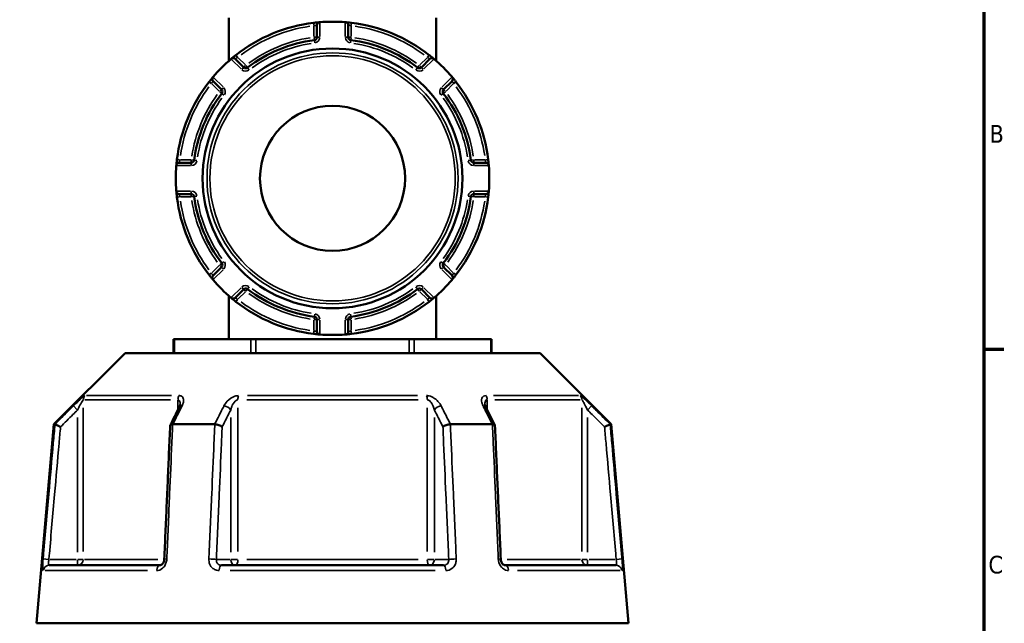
# Model space of a CAD drawing. Header units: millimetres. Extents: x 0 to 926, y 0 to 969.
# Tile 10 of 17: x 655 to 825, y 398 to 502. Entities that reach past the tile are written whole.
import ezdxf

# ---------------------------------------------------------------- set-up
doc = ezdxf.new("R2010")
doc.units = ezdxf.units.MM
for name, color, linetype, lineweight in [('Border (ANSI)', 7, 'Continuous', 70), ('Visible (ANSI)', 7, 'Continuous', 50), ('Visible Narrow (ANSI)', 7, 'Continuous', 35)]:
    doc.layers.add(name, color=color, linetype=linetype, lineweight=lineweight)
doc.styles.add('Note Text (ANSI)', font='tahoma.ttf')

# ---------------------------------------------------------------- blocks, each defined once
blk = doc.blocks.new('Borders Default Border')
at = {"layer": 'Border (ANSI)'}
blk.add_line((821, 445.5), (824.45, 445.5), dxfattribs=at)
at = {"layer": 'Border (ANSI)', "flags": 128}
blk.add_lwpolyline([(20, 20), (20, 574), (821, 574), (821, 20), (20, 20)], dxfattribs=at)
at = {"layer": 'Border (ANSI)', "char_height": 3.05, "attachment_point": 7, "style": 'Note Text (ANSI)'}
for s, insert in [('B', (821.99, 481.1)), ('C', (821.8, 406.8))]:
    blk.add_mtext(s, dxfattribs=dict(at, insert=insert))

msp = doc.modelspace()

# ---------------------------------------------------------------- linework, layer by layer
at = {"layer": 'Visible (ANSI)'}
for p, q in [((690.982, 502.655), (690.982, 495.22)), ((726.682, 502.655), (726.682, 495.22)), ((706.132, 501.371), (706.132, 499.3)), ((711.532, 499.3), (711.532, 501.371)), ((693.532, 494.081), (692.068, 495.545)), ((725.597, 495.545), (724.132, 494.081)), ((688.249, 491.727), (689.714, 490.262)), ((727.95, 490.262), (729.415, 491.727)), ((684.495, 477.663), (682.424, 477.663)), ((735.241, 477.663), (733.169, 477.663)), ((682.424, 472.263), (684.495, 472.263)), ((733.169, 472.263), (735.241, 472.263)), ((689.714, 459.663), (688.249, 458.198)), ((729.415, 458.198), (727.95, 459.663)), ((690.982, 454.705), (690.982, 447.27)), ((692.068, 454.38), (693.532, 455.844)), ((724.132, 455.844), (725.597, 454.38)), ((726.682, 454.705), (726.682, 447.27)), ((706.132, 450.625), (706.132, 448.554)), ((711.532, 448.554), (711.532, 450.625)), ((681.447, 447.27), (681.581, 447.27)), ((681.447, 447.27), (681.447, 444.82)), ((681.581, 447.27), (694.774, 447.27)), ((694.774, 447.27), (695.64, 447.27)), ((695.64, 447.27), (722.025, 447.27)), ((722.025, 447.27), (722.891, 447.27)), ((722.891, 447.27), (736.084, 447.27)), ((736.084, 447.27), (736.218, 447.27)), ((736.218, 444.82), (736.218, 447.27)), ((673.083, 444.82), (660.833, 432.57)), ((673.083, 444.82), (744.581, 444.82)), ((744.581, 444.82), (756.831, 432.57)), ((660.833, 432.57), (657.832, 398.27)), ((660.833, 432.57), (661.014, 432.57)), ((681.319, 432.57), (688.527, 432.57)), ((729.138, 432.57), (736.345, 432.57)), ((756.651, 432.57), (756.831, 432.57)), ((756.831, 432.57), (759.832, 398.27)), ((660.003, 408.27), (679.135, 408.27)), ((689.7, 408.27), (727.964, 408.27)), ((738.53, 408.27), (757.662, 408.27)), ((657.832, 398.27), (759.832, 398.27))]:
    msp.add_line(p, q, dxfattribs=at)
for radius in [22.378, 12.5]:
    msp.add_circle((708.832, 474.963), radius, dxfattribs=at)
for centre, radius, start, end in [((708.832, 474.963), 27, 96.93566, 128.06434), ((706.632, 501.371), 0.5, 94.76211, 180), ((708.832, 474.963), 27, 85.32627, 94.67373), ((711.032, 501.371), 0.5, 0, 85.23789), ((708.832, 474.963), 27, 51.93566, 83.06434), ((708.832, 474.963), 24.047, 97.49062, 127.50938), ((705.632, 499.3), 0.5, 277.49062, 0), ((712.032, 499.3), 0.5, 180, 262.50938), ((708.832, 474.963), 24.047, 52.49062, 82.50938), ((708.832, 474.963), 27, 130.32627, 139.67373), ((691.714, 495.192), 0.5, 45, 130.23789), ((725.95, 495.192), 0.5, 49.76211, 135), ((708.832, 474.963), 27, 40.32627, 49.67373), ((693.886, 494.434), 0.5, 225, 307.50938), ((723.779, 494.434), 0.5, 232.49062, 315), ((688.603, 492.081), 0.5, 139.76211, 225), ((729.062, 492.081), 0.5, 315, 40.23789), ((708.832, 474.963), 27, 141.93566, 173.06434), ((689.361, 489.909), 0.5, 322.49062, 45), ((728.304, 489.909), 0.5, 135, 217.50938), ((708.832, 474.963), 27, 6.93566, 38.06434), ((708.832, 474.963), 24.047, 142.49062, 172.50938), ((708.832, 474.963), 24.047, 7.49062, 37.50938), ((708.832, 474.963), 27, 175.32627, 184.67373), ((682.424, 477.163), 0.5, 90, 175.23789), ((684.495, 478.163), 0.5, 270, 352.50938), ((733.169, 478.163), 0.5, 187.49062, 270), ((735.241, 477.163), 0.5, 4.76211, 90), ((708.832, 474.963), 27, 355.32627, 4.67373), ((682.424, 472.763), 0.5, 184.76211, 270), ((708.832, 474.963), 27, 186.93566, 218.06434), ((684.495, 471.763), 0.5, 7.49062, 90), ((708.832, 474.963), 24.047, 187.49062, 217.50938), ((708.832, 474.963), 24.047, 322.49062, 352.50938), ((708.832, 474.963), 27, 321.93566, 353.06434), ((733.169, 471.763), 0.5, 90, 172.50938), ((735.241, 472.763), 0.5, 270, 355.23789), ((689.361, 460.016), 0.5, 315, 37.50938), ((728.304, 460.016), 0.5, 142.49062, 225), ((688.603, 457.845), 0.5, 135, 220.23789), ((729.062, 457.845), 0.5, 319.76211, 45), ((708.832, 474.963), 27, 220.32627, 229.67373), ((708.832, 474.963), 27, 310.32627, 319.67373), ((693.886, 455.491), 0.5, 52.49062, 135), ((708.832, 474.963), 24.047, 232.49062, 262.50938), ((708.832, 474.963), 24.047, 277.49062, 307.50938), ((723.779, 455.491), 0.5, 45, 127.50938), ((691.714, 454.733), 0.5, 229.76211, 315), ((708.832, 474.963), 27, 231.93566, 263.06434), ((708.832, 474.963), 27, 276.93566, 308.06434), ((725.95, 454.733), 0.5, 225, 310.23789), ((705.632, 450.625), 0.5, 0, 82.50938), ((712.032, 450.625), 0.5, 97.49062, 180), ((706.632, 448.554), 0.5, 180, 265.23789), ((708.832, 474.963), 27, 265.32627, 274.67373), ((711.032, 448.554), 0.5, 274.76211, 0)]:
    msp.add_arc(centre, radius, start, end, dxfattribs=at)
for centre, major_axis, ratio, start_param, end_param in [((6639.914, -11111.012), (198.252, -16295.014), 0.5090017, 3.9187165, 3.9189842), ((-5143.568, -10956.684), (196.526, 16077.194), 0.5090436, 5.5058211, 5.5060925)]:
    msp.add_ellipse(centre, major_axis=major_axis, ratio=ratio, start_param=start_param, end_param=end_param, dxfattribs=at)
for points, knots in [([(706.591, 501.869), (706.591, 501.869), (706.509, 501.863), (706.246, 501.839), (706.088, 501.823), (705.804, 501.792), (705.688, 501.779), (705.572, 501.765)], [-0.15751354, -0.15751354, -0.15751354, -0.15751354, -0.08933205, -0.08933205, -0.03435848, -0.03435848, 0, 0, 0, 0]), ([(712.093, 501.765), (712.05, 501.77), (712.008, 501.775), (711.788, 501.801), (711.617, 501.819), (711.364, 501.844), (711.271, 501.852), (711.152, 501.863), (711.114, 501.866), (711.08, 501.869), (711.074, 501.869), (711.074, 501.869)], [-0.15751281, -0.15751281, -0.15751281, -0.15751281, -0.14497947, -0.14497947, -0.0918884, -0.0918884, -0.05104911, -0.05104911, -0.01963427, -0.01963427, 0, 0, 0, 0]), ([(692.186, 496.22), (692.155, 496.196), (692.125, 496.173), (691.953, 496.037), (691.817, 495.927), (691.618, 495.764), (691.545, 495.703), (691.452, 495.625), (691.423, 495.6), (691.396, 495.578), (691.391, 495.574), (691.391, 495.574)], [-0.15751275, -0.15751275, -0.15751275, -0.15751275, -0.14614787, -0.14614787, -0.09262893, -0.09262893, -0.05146052, -0.05146052, -0.01979251, -0.01979251, 0, 0, 0, 0]), ([(726.273, 495.574), (726.273, 495.574), (726.27, 495.576), (726.24, 495.602), (726.162, 495.668), (725.954, 495.84), (725.842, 495.932), (725.641, 496.092), (725.56, 496.156), (725.479, 496.22)], [-0.15751415, -0.15751415, -0.15751415, -0.15751415, -0.14237321, -0.14237321, -0.07909623, -0.07909623, -0.03042163, -0.03042163, 0, 0, 0, 0]), ([(688.221, 492.404), (688.221, 492.404), (688.219, 492.401), (688.193, 492.37), (688.127, 492.292), (687.955, 492.085), (687.863, 491.972), (687.703, 491.772), (687.638, 491.691), (687.575, 491.609)], [-0.15751415, -0.15751415, -0.15751415, -0.15751415, -0.14237321, -0.14237321, -0.07909623, -0.07909623, -0.03042163, -0.03042163, 0, 0, 0, 0]), ([(730.09, 491.609), (730.066, 491.64), (730.042, 491.67), (729.906, 491.842), (729.797, 491.978), (729.633, 492.177), (729.573, 492.249), (729.494, 492.343), (729.47, 492.372), (729.448, 492.398), (729.443, 492.404), (729.443, 492.404)], [-0.15751275, -0.15751275, -0.15751275, -0.15751275, -0.14614787, -0.14614787, -0.09262893, -0.09262893, -0.05146052, -0.05146052, -0.01979251, -0.01979251, 0, 0, 0, 0]), ([(682.03, 478.223), (682.025, 478.181), (682.02, 478.138), (681.994, 477.919), (681.976, 477.747), (681.951, 477.494), (681.943, 477.402), (681.932, 477.282), (681.929, 477.244), (681.926, 477.211), (681.925, 477.204), (681.925, 477.204)], [-0.15751281, -0.15751281, -0.15751281, -0.15751281, -0.14497947, -0.14497947, -0.0918884, -0.0918884, -0.05104911, -0.05104911, -0.01963427, -0.01963427, 0, 0, 0, 0]), ([(735.739, 477.204), (735.739, 477.204), (735.733, 477.286), (735.708, 477.549), (735.693, 477.707), (735.662, 477.991), (735.649, 478.107), (735.635, 478.223)], [-0.15751354, -0.15751354, -0.15751354, -0.15751354, -0.08933205, -0.08933205, -0.03435848, -0.03435848, 0, 0, 0, 0]), ([(681.925, 472.721), (681.925, 472.721), (681.932, 472.639), (681.956, 472.376), (681.972, 472.218), (682.002, 471.934), (682.016, 471.818), (682.03, 471.702)], [-0.15751354, -0.15751354, -0.15751354, -0.15751354, -0.08933205, -0.08933205, -0.03435848, -0.03435848, 0, 0, 0, 0]), ([(735.635, 471.702), (735.64, 471.744), (735.645, 471.787), (735.671, 472.006), (735.689, 472.178), (735.714, 472.431), (735.722, 472.524), (735.733, 472.643), (735.736, 472.681), (735.739, 472.714), (735.739, 472.721), (735.739, 472.721)], [-0.15751281, -0.15751281, -0.15751281, -0.15751281, -0.14497947, -0.14497947, -0.0918884, -0.0918884, -0.05104911, -0.05104911, -0.01963427, -0.01963427, 0, 0, 0, 0]), ([(687.575, 458.316), (687.598, 458.285), (687.622, 458.255), (687.758, 458.083), (687.868, 457.947), (688.031, 457.748), (688.092, 457.676), (688.17, 457.582), (688.195, 457.553), (688.217, 457.527), (688.221, 457.522), (688.221, 457.522)], [-0.15751275, -0.15751275, -0.15751275, -0.15751275, -0.14614787, -0.14614787, -0.09262893, -0.09262893, -0.05146052, -0.05146052, -0.01979251, -0.01979251, 0, 0, 0, 0]), ([(729.443, 457.522), (729.443, 457.522), (729.446, 457.525), (729.472, 457.555), (729.538, 457.633), (729.709, 457.84), (729.802, 457.953), (729.962, 458.154), (730.026, 458.234), (730.09, 458.316)], [-0.15751415, -0.15751415, -0.15751415, -0.15751415, -0.14237321, -0.14237321, -0.07909623, -0.07909623, -0.03042163, -0.03042163, 0, 0, 0, 0]), ([(691.391, 454.352), (691.391, 454.352), (691.394, 454.349), (691.425, 454.323), (691.503, 454.257), (691.71, 454.086), (691.823, 453.993), (692.023, 453.833), (692.104, 453.769), (692.186, 453.705)], [-0.15751415, -0.15751415, -0.15751415, -0.15751415, -0.14237321, -0.14237321, -0.07909623, -0.07909623, -0.03042163, -0.03042163, 0, 0, 0, 0]), ([(725.479, 453.705), (725.509, 453.729), (725.54, 453.753), (725.712, 453.888), (725.848, 453.998), (726.047, 454.162), (726.119, 454.222), (726.213, 454.3), (726.242, 454.325), (726.268, 454.347), (726.273, 454.352), (726.273, 454.352)], [-0.15751275, -0.15751275, -0.15751275, -0.15751275, -0.14614787, -0.14614787, -0.09262893, -0.09262893, -0.05146052, -0.05146052, -0.01979251, -0.01979251, 0, 0, 0, 0]), ([(705.572, 448.16), (705.614, 448.155), (705.656, 448.15), (705.876, 448.124), (706.048, 448.106), (706.301, 448.081), (706.393, 448.073), (706.513, 448.062), (706.55, 448.059), (706.584, 448.056), (706.591, 448.056), (706.591, 448.056)], [-0.15751281, -0.15751281, -0.15751281, -0.15751281, -0.14497947, -0.14497947, -0.0918884, -0.0918884, -0.05104911, -0.05104911, -0.01963427, -0.01963427, 0, 0, 0, 0]), ([(711.074, 448.056), (711.074, 448.056), (711.156, 448.062), (711.419, 448.086), (711.577, 448.102), (711.861, 448.133), (711.977, 448.146), (712.093, 448.16)], [-0.15751354, -0.15751354, -0.15751354, -0.15751354, -0.08933205, -0.08933205, -0.03435848, -0.03435848, 0, 0, 0, 0]), ([(682.585, 436.005), (682.585, 435.99), (682.584, 435.97), (682.578, 435.92), (682.573, 435.89), (682.557, 435.824), (682.547, 435.787), (682.521, 435.708), (682.505, 435.666), (682.469, 435.578), (682.447, 435.532), (682.424, 435.484)], [0.20265986, 0.20265986, 0.20265986, 0.20265986, 0.23121109, 0.23121109, 0.25976233, 0.25976233, 0.28831356, 0.28831356, 0.3168648, 0.3168648, 0.34541603, 0.34541603, 0.34541603, 0.34541603]), ([(735.241, 435.484), (735.217, 435.532), (735.196, 435.578), (735.159, 435.666), (735.144, 435.708), (735.118, 435.787), (735.107, 435.824), (735.092, 435.89), (735.087, 435.92), (735.08, 435.97), (735.079, 435.99), (735.079, 436.005)], [0, 0, 0, 0, 0.02855139, 0.02855139, 0.05710278, 0.05710278, 0.08565416, 0.08565416, 0.11420555, 0.11420555, 0.14275694, 0.14275694, 0.14275694, 0.14275694]), ([(661.977, 432.12), (661.975, 432.121), (661.974, 432.122), (661.854, 432.178), (661.736, 432.233), (661.515, 432.336), (661.413, 432.384), (661.237, 432.466), (661.163, 432.501), (661.058, 432.55), (661.026, 432.565), (661.016, 432.57)], [-0.15371258, -0.15371258, -0.15371258, -0.15371258, -0.15323729, -0.15323729, -0.11409168, -0.11409168, -0.07545593, -0.07545593, -0.03695789, -0.03695789, 0, 0, 0, 0]), ([(681.298, 432.57), (681.197, 432.565), (681.11, 432.55), (680.969, 432.501), (680.918, 432.466), (680.873, 432.401), (680.864, 432.375), (680.863, 432.346)], [-0.153595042, -0.153595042, -0.153595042, -0.153595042, -0.116550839, -0.116550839, -0.077962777, -0.077962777, -0.055255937, -0.055255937, -0.055255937, -0.055255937]), ([(689.821, 432.12), (689.82, 432.121), (689.82, 432.122), (689.759, 432.178), (689.68, 432.233), (689.492, 432.336), (689.384, 432.384), (689.151, 432.466), (689.026, 432.501), (688.78, 432.55), (688.662, 432.565), (688.55, 432.57)], [-0.15371258, -0.15371258, -0.15371258, -0.15371258, -0.15323743, -0.15323743, -0.11409174, -0.11409174, -0.0754562, -0.0754562, -0.03695796, -0.03695796, 0, 0, 0, 0]), ([(729.114, 432.57), (729.003, 432.565), (728.884, 432.55), (728.638, 432.501), (728.514, 432.466), (728.28, 432.384), (728.172, 432.336), (727.984, 432.233), (727.905, 432.178), (727.845, 432.122), (727.844, 432.121), (727.843, 432.12)], [-0.15359506, -0.15359506, -0.15359506, -0.15359506, -0.11655085, -0.11655085, -0.07796276, -0.07796276, -0.03923705, -0.03923705, 0, 0, 0.00047625, 0.00047625, 0.00047625, 0.00047625]), ([(736.802, 432.346), (736.801, 432.375), (736.792, 432.401), (736.746, 432.466), (736.695, 432.501), (736.554, 432.55), (736.467, 432.565), (736.366, 432.57)], [-0.098110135, -0.098110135, -0.098110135, -0.098110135, -0.075456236, -0.075456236, -0.036957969, -0.036957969, 0, 0, 0, 0]), ([(755.688, 432.12), (755.689, 432.121), (755.691, 432.122), (755.811, 432.178), (755.929, 432.233), (756.149, 432.336), (756.251, 432.384), (756.428, 432.466), (756.501, 432.501), (756.606, 432.55), (756.638, 432.565), (756.649, 432.57)], [-0.0004764, -0.0004764, -0.0004764, -0.0004764, 0, 0, 0.03923697, 0.03923697, 0.07796289, 0.07796289, 0.11655078, 0.11655078, 0.15359492, 0.15359492, 0.15359492, 0.15359492]), ([(680.863, 432.346), (680.795, 430.811), (680.728, 429.275), (680.593, 426.204), (680.526, 424.669), (680.391, 421.598), (680.323, 420.062), (680.189, 416.991), (680.121, 415.456), (679.986, 412.385), (679.919, 410.849), (679.852, 409.314)], [0.585191, 0.585191, 0.585191, 0.585191, 1.0476138, 1.0476138, 1.5100365, 1.5100365, 1.9724593, 1.9724593, 2.4348821, 2.4348821, 2.8973048, 2.8973048, 2.8973048, 2.8973048]), ([(737.813, 409.314), (737.746, 410.849), (737.678, 412.385), (737.543, 415.456), (737.476, 416.991), (737.341, 420.062), (737.274, 421.598), (737.139, 424.669), (737.072, 426.204), (736.937, 429.275), (736.869, 430.811), (736.802, 432.346)], [1.2046153, 1.2046153, 1.2046153, 1.2046153, 1.6670381, 1.6670381, 2.1294609, 2.1294609, 2.5918836, 2.5918836, 3.0543064, 3.0543064, 3.5167292, 3.5167292, 3.5167292, 3.5167292]), ([(679.852, 409.314), (679.847, 409.215), (679.832, 409.115), (679.783, 408.924), (679.749, 408.833), (679.668, 408.668), (679.62, 408.595), (679.519, 408.47), (679.465, 408.419), (679.358, 408.338), (679.306, 408.311), (679.211, 408.276), (679.17, 408.27), (679.135, 408.27)], [0, 0, 0, 0, 0.05067005, 0.05067005, 0.10084685, 0.10084685, 0.1507669, 0.1507669, 0.20138762, 0.20138762, 0.25586434, 0.25586434, 0.31481094, 0.31481094, 0.31481094, 0.31481094]), ([(738.53, 408.27), (738.492, 408.27), (738.448, 408.277), (738.34, 408.319), (738.277, 408.355), (738.158, 408.458), (738.102, 408.518), (738.002, 408.66), (737.957, 408.74), (737.885, 408.914), (737.856, 409.008), (737.824, 409.174), (737.816, 409.244), (737.813, 409.314)], [0, 0, 0, 0, 0.06296271, 0.06296271, 0.12592542, 0.12592542, 0.17893056, 0.17893056, 0.22915943, 0.22915943, 0.27910739, 0.27910739, 0.31481354, 0.31481354, 0.31481354, 0.31481354])]:
    msp.add_open_spline(points, degree=3, knots=knots, dxfattribs=at)
for points in [[(706.632, 501.873), (706.619, 501.872), (706.605, 501.871), (706.591, 501.869)], [(711.074, 501.869), (711.06, 501.871), (711.046, 501.872), (711.032, 501.873)], [(691.391, 495.574), (691.381, 495.564), (691.37, 495.555), (691.36, 495.547)], [(726.305, 495.547), (726.295, 495.555), (726.284, 495.564), (726.273, 495.574)], [(688.248, 492.435), (688.239, 492.425), (688.23, 492.414), (688.221, 492.404)], [(729.443, 492.404), (729.434, 492.414), (729.425, 492.425), (729.416, 492.435)], [(681.925, 477.204), (681.924, 477.19), (681.923, 477.176), (681.922, 477.163)], [(735.743, 477.163), (735.741, 477.176), (735.74, 477.19), (735.739, 477.204)], [(681.922, 472.763), (681.923, 472.749), (681.924, 472.735), (681.925, 472.721)], [(735.739, 472.721), (735.74, 472.735), (735.741, 472.749), (735.743, 472.763)], [(688.221, 457.522), (688.23, 457.511), (688.239, 457.5), (688.248, 457.49)], [(729.416, 457.49), (729.425, 457.5), (729.434, 457.511), (729.443, 457.522)], [(691.36, 454.379), (691.37, 454.37), (691.381, 454.361), (691.391, 454.352)], [(726.273, 454.352), (726.284, 454.361), (726.295, 454.37), (726.305, 454.379)], [(706.591, 448.056), (706.605, 448.055), (706.619, 448.053), (706.632, 448.052)], [(711.032, 448.052), (711.046, 448.053), (711.06, 448.055), (711.074, 448.056)], [(661.014, 432.57), (661.015, 432.57), (661.015, 432.57), (661.016, 432.57)], [(681.298, 432.57), (681.305, 432.57), (681.312, 432.57), (681.319, 432.57)], [(688.527, 432.57), (688.535, 432.57), (688.542, 432.57), (688.55, 432.57)], [(729.114, 432.57), (729.122, 432.57), (729.13, 432.57), (729.138, 432.57)], [(736.345, 432.57), (736.352, 432.57), (736.359, 432.57), (736.366, 432.57)], [(756.649, 432.57), (756.649, 432.57), (756.65, 432.57), (756.651, 432.57)]]:
    msp.add_open_spline(points, degree=3, dxfattribs=at)
at = {"layer": 'Visible Narrow (ANSI)'}
for p, q in [((705.572, 501.763), (705.628, 501.308)), ((705.632, 501.17), (705.632, 499.398)), ((706.632, 499.428), (706.632, 501.744)), ((711.032, 501.744), (711.032, 499.428)), ((712.032, 499.398), (712.032, 501.17)), ((712.037, 501.308), (712.092, 501.763)), ((705.637, 499.261), (705.697, 498.806)), ((706.131, 499.3), (705.672, 499.3)), ((705.698, 498.803), (705.758, 498.347)), ((706.593, 499.3), (706.134, 499.3)), ((711.531, 499.3), (711.072, 499.3)), ((711.993, 499.3), (711.534, 499.3)), ((711.907, 498.347), (711.967, 498.803)), ((711.967, 498.806), (712.027, 499.261)), ((691.45, 495.456), (693.088, 493.818)), ((692.47, 495.857), (692.186, 496.219)), ((693.816, 494.504), (692.563, 495.757)), ((725.101, 495.757), (723.848, 494.504)), ((724.577, 493.818), (726.214, 495.456)), ((725.478, 496.219), (725.195, 495.857)), ((693.531, 494.08), (693.207, 493.755)), ((693.858, 494.407), (693.534, 494.082)), ((694.19, 494.039), (693.91, 494.403)), ((694.471, 493.672), (694.191, 494.036)), ((723.473, 494.036), (723.194, 493.672)), ((723.755, 494.403), (723.475, 494.039)), ((724.131, 494.082), (723.806, 494.407)), ((724.458, 493.755), (724.133, 494.08)), ((689.977, 490.707), (688.339, 492.344)), ((729.325, 492.344), (727.688, 490.707)), ((687.576, 491.608), (687.937, 491.325)), ((688.038, 491.231), (689.291, 489.978)), ((689.713, 490.261), (689.388, 489.937)), ((690.04, 490.588), (689.715, 490.263)), ((727.949, 490.263), (727.625, 490.588)), ((728.276, 489.937), (727.952, 490.261)), ((728.374, 489.978), (729.627, 491.231)), ((729.727, 491.325), (730.089, 491.608)), ((689.392, 489.885), (689.756, 489.605)), ((689.758, 489.603), (690.123, 489.324)), ((727.542, 489.324), (727.906, 489.603)), ((727.909, 489.605), (728.273, 489.885)), ((682.487, 478.167), (682.031, 478.223)), ((682.051, 477.163), (684.366, 477.163)), ((684.397, 478.163), (682.625, 478.163)), ((684.495, 478.123), (684.495, 477.664)), ((684.495, 477.661), (684.495, 477.202)), ((684.989, 478.098), (684.534, 478.157)), ((685.448, 478.037), (684.992, 478.097)), ((732.672, 478.097), (732.217, 478.037)), ((733.131, 478.157), (732.675, 478.098)), ((733.169, 477.664), (733.169, 478.123)), ((733.169, 477.202), (733.169, 477.661)), ((735.04, 478.163), (733.268, 478.163)), ((733.298, 477.163), (735.614, 477.163)), ((735.633, 478.223), (735.177, 478.167)), ((682.031, 471.702), (682.487, 471.758)), ((684.366, 472.763), (682.051, 472.763)), ((682.625, 471.763), (684.397, 471.763)), ((684.495, 472.723), (684.495, 472.264)), ((684.495, 472.261), (684.495, 471.802)), ((684.534, 471.768), (684.989, 471.828)), ((684.992, 471.828), (685.448, 471.888)), ((732.217, 471.888), (732.672, 471.828)), ((732.675, 471.828), (733.131, 471.768)), ((733.169, 472.264), (733.169, 472.723)), ((733.169, 471.802), (733.169, 472.261)), ((733.268, 471.763), (735.04, 471.763)), ((735.614, 472.763), (733.298, 472.763)), ((735.177, 471.758), (735.633, 471.702)), ((689.291, 459.947), (688.038, 458.694)), ((689.388, 459.989), (689.713, 459.664)), ((689.756, 460.32), (689.392, 460.04)), ((689.715, 459.662), (690.04, 459.337)), ((690.123, 460.601), (689.758, 460.322)), ((727.906, 460.322), (727.542, 460.601)), ((727.625, 459.337), (727.949, 459.662)), ((728.273, 460.04), (727.909, 460.32)), ((727.952, 459.664), (728.276, 459.989)), ((729.627, 458.694), (728.374, 459.947)), ((687.937, 458.6), (687.576, 458.317)), ((688.339, 457.581), (689.977, 459.218)), ((727.688, 459.218), (729.325, 457.581)), ((730.089, 458.317), (729.727, 458.6)), ((694.191, 455.889), (694.471, 456.253)), ((723.194, 456.253), (723.473, 455.889)), ((693.088, 456.107), (691.45, 454.47)), ((692.563, 454.168), (693.816, 455.421)), ((693.207, 456.17), (693.531, 455.845)), ((693.534, 455.843), (693.858, 455.519)), ((693.91, 455.522), (694.19, 455.886)), ((723.475, 455.886), (723.755, 455.522)), ((723.806, 455.519), (724.131, 455.843)), ((723.848, 455.421), (725.101, 454.168)), ((724.133, 455.845), (724.458, 456.17)), ((726.214, 454.47), (724.577, 456.107)), ((692.186, 453.706), (692.47, 454.068)), ((725.195, 454.068), (725.478, 453.706)), ((705.758, 451.578), (705.698, 451.123)), ((711.967, 451.123), (711.907, 451.578)), ((705.632, 450.527), (705.632, 448.755)), ((705.697, 451.12), (705.637, 450.664)), ((705.672, 450.625), (706.131, 450.625)), ((706.134, 450.625), (706.593, 450.625)), ((706.632, 448.181), (706.632, 450.497)), ((711.032, 450.497), (711.032, 448.181)), ((711.072, 450.625), (711.531, 450.625)), ((711.534, 450.625), (711.993, 450.625)), ((712.027, 450.664), (711.967, 451.12)), ((712.032, 448.755), (712.032, 450.527)), ((705.628, 448.618), (705.572, 448.162)), ((712.092, 448.162), (712.037, 448.618)), ((681.581, 444.943), (681.581, 447.148)), ((694.774, 447.148), (694.774, 444.943)), ((695.64, 444.943), (695.64, 447.148)), ((722.025, 447.148), (722.025, 444.943)), ((722.891, 444.943), (722.891, 447.148)), ((736.084, 447.148), (736.084, 444.943)), ((680.901, 436.805), (666.156, 436.805)), ((666.444, 437.512), (681.09, 437.512)), ((682.2, 436.717), (682.2, 435.127)), ((723.577, 436.805), (694.088, 436.805)), ((694.187, 437.512), (723.477, 437.512)), ((735.465, 435.127), (735.465, 436.717)), ((736.575, 437.512), (751.22, 437.512)), ((751.508, 436.805), (736.764, 436.805)), ((664.205, 435.737), (664.851, 435.089)), ((665.894, 410.647), (665.894, 435.428)), ((692.527, 410.647), (692.527, 435.428)), ((725.138, 435.428), (725.138, 410.647)), ((751.77, 435.428), (751.77, 410.647)), ((752.814, 435.089), (753.459, 435.737)), ((664.904, 433.747), (664.904, 410.558)), ((691.285, 433.747), (691.285, 410.558)), ((726.38, 410.558), (726.38, 433.747)), ((752.761, 410.558), (752.761, 433.747)), ((659.896, 409.277), (658.986, 409.356)), ((664.657, 409.27), (660.217, 409.27)), ((664.904, 409.192), (664.904, 408.273)), ((665.882, 409.27), (664.975, 409.27)), ((666.129, 409.27), (678.738, 409.27)), ((691.161, 409.27), (688.941, 409.27)), ((692.46, 409.27), (691.323, 409.27)), ((694.088, 409.27), (723.577, 409.27)), ((726.342, 409.27), (725.205, 409.27)), ((728.723, 409.27), (726.503, 409.27)), ((738.927, 409.27), (751.535, 409.27)), ((752.689, 409.27), (751.783, 409.27)), ((752.761, 408.273), (752.761, 409.192)), ((757.448, 409.27), (753.007, 409.27)), ((758.678, 409.356), (757.768, 409.277)), ((676.96, 407.357), (659.303, 407.357)), ((726.489, 407.357), (691.175, 407.357)), ((758.362, 407.357), (740.705, 407.357))]:
    msp.add_line(p, q, dxfattribs=at)
for radius in [21.625, 21.126]:
    msp.add_circle((708.832, 474.963), radius, dxfattribs=at)
for centre, radius, start, end in [((708.832, 474.963), 26.5, 98.4921, 126.5079), ((708.832, 474.963), 26.5, 53.4921, 81.5079), ((708.832, 474.963), 24.547, 98.99156, 126.00844), ((705.632, 499.3), 1, 281.61609, 355.87453), ((712.032, 499.3), 1, 184.12547, 258.38391), ((708.832, 474.963), 24.547, 53.99156, 81.00844), ((708.832, 474.963), 23.547, 98.99156, 126.00844), ((708.832, 474.963), 23.547, 53.99156, 81.00844), ((693.886, 494.434), 1, 229.12547, 303.38391), ((723.779, 494.434), 1, 236.61609, 310.87453), ((708.832, 474.963), 26.5, 143.4921, 171.5079), ((689.361, 489.909), 1, 326.61609, 40.87453), ((728.304, 489.909), 1, 139.12547, 213.38391), ((708.832, 474.963), 26.5, 8.4921, 36.5079), ((708.832, 474.963), 24.547, 143.99156, 171.00844), ((708.832, 474.963), 23.547, 143.99156, 171.00844), ((708.832, 474.963), 23.547, 8.99156, 36.00844), ((708.832, 474.963), 24.547, 8.99156, 36.00844), ((684.495, 478.163), 1, 274.12547, 348.38391), ((733.169, 478.163), 1, 191.61609, 265.87453), ((684.495, 471.763), 1, 11.61609, 85.87453), ((733.169, 471.763), 1, 94.12547, 168.38391), ((708.832, 474.963), 26.5, 188.4921, 216.5079), ((708.832, 474.963), 24.547, 188.99156, 216.00844), ((708.832, 474.963), 23.547, 188.99156, 216.00844), ((708.832, 474.963), 23.547, 323.99156, 351.00844), ((708.832, 474.963), 24.547, 323.99156, 351.00844), ((708.832, 474.963), 26.5, 323.4921, 351.5079), ((689.361, 460.016), 1, 319.12547, 33.38391), ((728.304, 460.016), 1, 146.61609, 220.87453), ((693.886, 455.491), 1, 56.61609, 130.87453), ((723.779, 455.491), 1, 49.12547, 123.38391), ((708.832, 474.963), 24.547, 233.99156, 261.00844), ((708.832, 474.963), 23.547, 233.99156, 261.00844), ((708.832, 474.963), 23.547, 278.99156, 306.00844), ((708.832, 474.963), 24.547, 278.99156, 306.00844), ((708.832, 474.963), 26.5, 233.4921, 261.5079), ((708.832, 474.963), 26.5, 278.4921, 306.5079), ((705.632, 450.625), 1, 4.12547, 78.38391), ((712.032, 450.625), 1, 101.61609, 175.87453)]:
    msp.add_arc(centre, radius, start, end, dxfattribs=at)
for centre, major_axis, ratio, start_param, end_param in [((666.885, 436.805), (0, -1), 0.9904959, 3.9662607, 4.6731191), ((682.814, 436.805), (0, 1), 0.6143631, 0.8246681, 1.5315264), ((692.903, 436.805), (0, -1), 0.3761328, 3.9662607, 4.6731191), ((724.762, 436.805), (0, 1), 0.3761328, 4.7516589, 5.4585172), ((734.851, 436.805), (0, -1), 0.6143631, 1.6100662, 2.3169246), ((750.78, 436.805), (0, 1), 0.9904959, 4.7516589, 5.4585172), ((683.317, 435.036), (-0.894, 0.449), 0.6136988, 5.5048942, 6.2422226), ((690.419, 435.036), (-0.894, 0.449), 0.6136988, 3.9026286, 5.2571626), ((727.246, 435.036), (-0.894, -0.449), 0.6136988, 4.1676154, 5.5221494), ((734.347, 435.036), (0.894, 0.449), 0.6136988, 0.0409627, 0.7782911), ((664.904, 409.27), (0, -1), 0.9904959, 0.0785398, 1.4922565), ((680.851, 409.27), (-0.999, 0.044), 0.0757423, 5.369153, 6.2350783), ((687.952, 409.27), (0.999, -0.044), 0.0757423, 0.5996329, 1.9382948), ((692.151, 409.27), (0, -1), 0.8660254, 4.7909288, 6.2046455), ((692.151, 409.27), (0, -1), 0.3761328, 0.0785398, 1.4922565), ((725.514, 409.27), (0, -1), 0.3761328, 4.7909288, 6.2046455), ((725.514, 409.27), (0, -1), 0.8660254, 0.0785398, 1.4922565), ((729.713, 409.27), (0.999, 0.044), 0.0757423, 1.2032978, 2.5419597), ((736.814, 409.27), (0.999, 0.044), 0.0757423, 0.048107, 0.9140323), ((752.761, 409.27), (0, -1), 0.9904959, 4.7909288, 6.2046455), ((660.003, 407.27), (0, 1), 0.992287, 0.0741765, 1.4093534), ((679.135, 407.27), (0, 1), 0.6034974, 0.0741765, 1.4093534), ((689.7, 407.27), (0, 1), 0.3887896, 0.0741765, 1.4093534), ((727.964, 407.27), (0, 1), 0.3887896, 4.8738319, 6.2090088), ((738.53, 407.27), (0, 1), 0.6034974, 4.8738319, 6.2090088), ((757.662, 407.27), (0, 1), 0.992287, 4.8738319, 6.2090088)]:
    msp.add_ellipse(centre, major_axis=major_axis, ratio=ratio, start_param=start_param, end_param=end_param, dxfattribs=at)
for points, knots in [([(705.632, 501.269), (705.689, 501.282), (705.746, 501.296), (705.886, 501.326), (705.963, 501.341), (706.092, 501.365), (706.132, 501.371), (706.132, 501.371)], [0, 0, 0, 0, 0.03435848, 0.03435848, 0.08933205, 0.08933205, 0.15751354, 0.15751354, 0.15751354, 0.15751354]), ([(711.532, 501.371), (711.532, 501.371), (711.536, 501.371), (711.552, 501.368), (711.57, 501.365), (711.629, 501.354), (711.675, 501.346), (711.799, 501.322), (711.883, 501.304), (711.991, 501.279), (712.012, 501.274), (712.032, 501.269)], [0, 0, 0, 0, 0.01963427, 0.01963427, 0.05104911, 0.05104911, 0.0918884, 0.0918884, 0.14497947, 0.14497947, 0.15751281, 0.15751281, 0.15751281, 0.15751281]), ([(692.068, 495.545), (692.068, 495.545), (692.071, 495.547), (692.084, 495.557), (692.1, 495.568), (692.15, 495.603), (692.188, 495.63), (692.294, 495.701), (692.368, 495.749), (692.461, 495.806), (692.477, 495.816), (692.494, 495.827)], [0, 0, 0, 0, 0.01979251, 0.01979251, 0.05146052, 0.05146052, 0.09262893, 0.09262893, 0.14614787, 0.14614787, 0.15751275, 0.15751275, 0.15751275, 0.15751275]), ([(725.171, 495.827), (725.215, 495.8), (725.259, 495.772), (725.367, 495.703), (725.427, 495.663), (725.538, 495.588), (725.579, 495.558), (725.595, 495.547), (725.597, 495.545), (725.597, 495.545)], [0, 0, 0, 0, 0.03042163, 0.03042163, 0.07909623, 0.07909623, 0.14237321, 0.14237321, 0.15751415, 0.15751415, 0.15751415, 0.15751415]), ([(687.968, 491.301), (687.995, 491.345), (688.023, 491.389), (688.092, 491.497), (688.132, 491.558), (688.207, 491.668), (688.237, 491.709), (688.248, 491.725), (688.249, 491.727), (688.249, 491.727)], [0, 0, 0, 0, 0.03042163, 0.03042163, 0.07909623, 0.07909623, 0.14237321, 0.14237321, 0.15751415, 0.15751415, 0.15751415, 0.15751415]), ([(729.415, 491.727), (729.415, 491.727), (729.417, 491.724), (729.427, 491.71), (729.438, 491.695), (729.473, 491.645), (729.499, 491.607), (729.571, 491.5), (729.618, 491.427), (729.676, 491.334), (729.686, 491.318), (729.696, 491.301)], [0, 0, 0, 0, 0.01979251, 0.01979251, 0.05146052, 0.05146052, 0.09262893, 0.09262893, 0.14614787, 0.14614787, 0.15751275, 0.15751275, 0.15751275, 0.15751275]), ([(682.424, 477.663), (682.424, 477.663), (682.424, 477.666), (682.427, 477.682), (682.43, 477.701), (682.441, 477.76), (682.449, 477.805), (682.473, 477.929), (682.491, 478.013), (682.516, 478.121), (682.521, 478.142), (682.526, 478.163)], [0, 0, 0, 0, 0.01963427, 0.01963427, 0.05104911, 0.05104911, 0.0918884, 0.0918884, 0.14497947, 0.14497947, 0.15751281, 0.15751281, 0.15751281, 0.15751281]), ([(735.138, 478.163), (735.152, 478.106), (735.165, 478.049), (735.196, 477.909), (735.211, 477.832), (735.234, 477.703), (735.241, 477.663), (735.241, 477.663)], [0, 0, 0, 0, 0.03435848, 0.03435848, 0.08933205, 0.08933205, 0.15751354, 0.15751354, 0.15751354, 0.15751354]), ([(682.526, 471.763), (682.512, 471.819), (682.499, 471.876), (682.469, 472.016), (682.454, 472.093), (682.43, 472.222), (682.424, 472.263), (682.424, 472.263)], [0, 0, 0, 0, 0.03435848, 0.03435848, 0.08933205, 0.08933205, 0.15751354, 0.15751354, 0.15751354, 0.15751354]), ([(735.241, 472.263), (735.241, 472.263), (735.24, 472.259), (735.237, 472.243), (735.234, 472.224), (735.224, 472.166), (735.216, 472.12), (735.191, 471.996), (735.174, 471.912), (735.148, 471.804), (735.143, 471.783), (735.138, 471.763)], [0, 0, 0, 0, 0.01963427, 0.01963427, 0.05104911, 0.05104911, 0.0918884, 0.0918884, 0.14497947, 0.14497947, 0.15751281, 0.15751281, 0.15751281, 0.15751281]), ([(688.249, 458.198), (688.249, 458.198), (688.248, 458.201), (688.238, 458.215), (688.227, 458.23), (688.192, 458.28), (688.165, 458.318), (688.094, 458.425), (688.046, 458.498), (687.989, 458.591), (687.978, 458.608), (687.968, 458.624)], [0, 0, 0, 0, 0.01979251, 0.01979251, 0.05146052, 0.05146052, 0.09262893, 0.09262893, 0.14614787, 0.14614787, 0.15751275, 0.15751275, 0.15751275, 0.15751275]), ([(729.696, 458.624), (729.669, 458.58), (729.642, 458.536), (729.573, 458.428), (729.533, 458.368), (729.457, 458.257), (729.428, 458.216), (729.416, 458.2), (729.415, 458.198), (729.415, 458.198)], [0, 0, 0, 0, 0.03042163, 0.03042163, 0.07909623, 0.07909623, 0.14237321, 0.14237321, 0.15751415, 0.15751415, 0.15751415, 0.15751415]), ([(692.494, 454.099), (692.45, 454.126), (692.406, 454.153), (692.298, 454.222), (692.237, 454.262), (692.127, 454.338), (692.086, 454.367), (692.069, 454.379), (692.068, 454.38), (692.068, 454.38)], [0, 0, 0, 0, 0.03042163, 0.03042163, 0.07909623, 0.07909623, 0.14237321, 0.14237321, 0.15751415, 0.15751415, 0.15751415, 0.15751415]), ([(725.597, 454.38), (725.597, 454.38), (725.594, 454.378), (725.58, 454.368), (725.565, 454.357), (725.515, 454.322), (725.477, 454.296), (725.37, 454.224), (725.297, 454.177), (725.204, 454.119), (725.187, 454.109), (725.171, 454.099)], [0, 0, 0, 0, 0.01979251, 0.01979251, 0.05146052, 0.05146052, 0.09262893, 0.09262893, 0.14614787, 0.14614787, 0.15751275, 0.15751275, 0.15751275, 0.15751275]), ([(706.132, 448.554), (706.132, 448.554), (706.129, 448.555), (706.112, 448.557), (706.094, 448.56), (706.035, 448.571), (705.99, 448.579), (705.866, 448.603), (705.782, 448.621), (705.674, 448.646), (705.653, 448.651), (705.632, 448.656)], [0, 0, 0, 0, 0.01963427, 0.01963427, 0.05104911, 0.05104911, 0.0918884, 0.0918884, 0.14497947, 0.14497947, 0.15751281, 0.15751281, 0.15751281, 0.15751281]), ([(712.032, 448.656), (711.975, 448.643), (711.919, 448.63), (711.779, 448.599), (711.702, 448.584), (711.572, 448.56), (711.532, 448.554), (711.532, 448.554)], [0, 0, 0, 0, 0.03435848, 0.03435848, 0.08933205, 0.08933205, 0.15751354, 0.15751354, 0.15751354, 0.15751354]), ([(666.184, 437.512), (666.152, 437.512), (666.079, 437.469), (665.748, 437.219), (665.392, 436.895), (664.758, 436.293), (664.477, 436.019), (664.2, 435.743)], [-0.34541645, -0.34541645, -0.34541645, -0.34541645, -0.27620858, -0.27620858, -0.11734182, -0.11734182, 0, 0, 0, 0]), ([(664.904, 435.036), (665.042, 435.312), (665.183, 435.586), (665.5, 436.188), (665.677, 436.512), (665.842, 436.762), (665.878, 436.805), (665.894, 436.805)], [0, 0, 0, 0, 0.11734182, 0.11734182, 0.27620858, 0.27620858, 0.34541645, 0.34541645, 0.34541645, 0.34541645]), ([(682.2, 436.805), (682.234, 436.805), (682.266, 436.799), (682.344, 436.769), (682.386, 436.736), (682.47, 436.633), (682.507, 436.553), (682.556, 436.376), (682.571, 436.28), (682.583, 436.122), (682.585, 436.064), (682.585, 436.005)], [0, 0, 0, 0, 0.02585168, 0.02585168, 0.06721438, 0.06721438, 0.12288915, 0.12288915, 0.17445287, 0.17445287, 0.20265986, 0.20265986, 0.20265986, 0.20265986]), ([(682.908, 435.743), (683.019, 435.964), (683.099, 436.183), (683.174, 436.566), (683.182, 436.732), (683.141, 436.987), (683.109, 437.083), (683.006, 437.26), (682.931, 437.34), (682.76, 437.444), (682.674, 437.476), (682.514, 437.506), (682.449, 437.512), (682.38, 437.512)], [-0.34541603, -0.34541603, -0.34541603, -0.34541603, -0.25141662, -0.25141662, -0.17445287, -0.17445287, -0.12288915, -0.12288915, -0.06721438, -0.06721438, -0.02585168, -0.02585168, 0, 0, 0, 0]), ([(692.637, 437.512), (692.435, 437.512), (692.221, 437.475), (691.489, 437.24), (691.035, 436.906), (690.453, 436.293), (690.263, 436.019), (690.124, 435.743)], [-0.34541684, -0.34541684, -0.34541684, -0.34541684, -0.28109054, -0.28109054, -0.11734182, -0.11734182, 0, 0, 0, 0]), ([(691.285, 435.036), (691.354, 435.312), (691.449, 435.586), (691.737, 436.199), (691.961, 436.533), (692.322, 436.768), (692.428, 436.805), (692.527, 436.805)], [0, 0, 0, 0, 0.11734182, 0.11734182, 0.28109054, 0.28109054, 0.34541684, 0.34541684, 0.34541684, 0.34541684]), ([(727.541, 435.743), (727.43, 435.964), (727.285, 436.184), (726.961, 436.567), (726.793, 436.733), (726.474, 436.987), (726.336, 437.083), (726.028, 437.26), (725.856, 437.34), (725.546, 437.444), (725.41, 437.476), (725.192, 437.506), (725.109, 437.512), (725.027, 437.512)], [-0.345416, -0.345416, -0.345416, -0.345416, -0.25131567, -0.25131567, -0.17440412, -0.17440412, -0.12292214, -0.12292214, -0.06721438, -0.06721438, -0.02585168, -0.02585168, 0, 0, 0, 0]), ([(725.138, 436.805), (725.178, 436.805), (725.219, 436.799), (725.326, 436.769), (725.393, 436.736), (725.546, 436.633), (725.631, 436.553), (725.783, 436.376), (725.851, 436.28), (726.009, 436.026), (726.092, 435.86), (726.252, 435.477), (726.324, 435.257), (726.38, 435.036)], [0, 0, 0, 0, 0.02585168, 0.02585168, 0.06721438, 0.06721438, 0.12292214, 0.12292214, 0.17440412, 0.17440412, 0.25131567, 0.25131567, 0.345416, 0.345416, 0.345416, 0.345416]), ([(735.285, 437.512), (735.118, 437.512), (734.971, 437.477), (734.552, 437.247), (734.463, 436.909), (734.528, 436.293), (734.618, 436.019), (734.756, 435.743)], [-0.34541683, -0.34541683, -0.34541683, -0.34541683, -0.28278882, -0.28278882, -0.11734182, -0.11734182, 0, 0, 0, 0]), ([(735.079, 436.006), (735.079, 436.302), (735.129, 436.566), (735.311, 436.77), (735.383, 436.805), (735.465, 436.805)], [0.14275694, 0.14275694, 0.14275694, 0.14275694, 0.28278882, 0.28278882, 0.34541683, 0.34541683, 0.34541683, 0.34541683]), ([(753.465, 435.743), (753.241, 435.965), (753.016, 436.186), (752.617, 436.569), (752.441, 436.735), (752.165, 436.988), (752.059, 437.083), (751.855, 437.26), (751.757, 437.34), (751.618, 437.444), (751.569, 437.476), (751.51, 437.506), (751.492, 437.512), (751.48, 437.512)], [-0.34541583, -0.34541583, -0.34541583, -0.34541583, -0.25081718, -0.25081718, -0.17415567, -0.17415567, -0.12305037, -0.12305037, -0.06721438, -0.06721438, -0.02585168, -0.02585168, 0, 0, 0, 0]), ([(751.77, 436.805), (751.776, 436.805), (751.785, 436.799), (751.814, 436.769), (751.839, 436.736), (751.908, 436.633), (751.956, 436.553), (752.059, 436.376), (752.112, 436.281), (752.249, 436.028), (752.337, 435.862), (752.536, 435.479), (752.649, 435.258), (752.761, 435.036)], [0, 0, 0, 0, 0.02585168, 0.02585168, 0.06721438, 0.06721438, 0.12305037, 0.12305037, 0.17415567, 0.17415567, 0.25081718, 0.25081718, 0.34541583, 0.34541583, 0.34541583, 0.34541583]), ([(664.2, 435.743), (663.939, 435.483), (663.678, 435.223), (663.417, 434.963), (662.616, 434.166), (661.815, 433.368), (661.014, 432.57)], [-0.97913562, -0.97913562, -0.97913562, -0.97913562, -0.86870447, -0.86870447, -0.86870447, -0.52954924, -0.52954924, -0.52954924, -0.52954924]), ([(661.977, 432.12), (662.691, 432.832), (663.406, 433.544), (664.121, 434.256), (664.382, 434.516), (664.643, 434.776), (664.904, 435.036)], [0.56601548, 0.56601548, 0.56601548, 0.56601548, 0.86870447, 0.86870447, 0.86870447, 0.97913562, 0.97913562, 0.97913562, 0.97913562]), ([(681.319, 432.57), (681.719, 433.368), (682.118, 434.166), (682.518, 434.963), (682.648, 435.223), (682.778, 435.483), (682.908, 435.743)], [-1.97914638, -1.97914638, -1.97914638, -1.97914638, -1.64002566, -1.64002566, -1.64002566, -1.52956, -1.52956, -1.52956, -1.52956]), ([(690.124, 435.743), (689.993, 435.483), (689.862, 435.223), (689.731, 434.963), (689.33, 434.166), (688.928, 433.368), (688.527, 432.57)], [-2.9717419, -2.9717419, -2.9717419, -2.9717419, -2.86130766, -2.86130766, -2.86130766, -2.52215552, -2.52215552, -2.52215552, -2.52215552]), ([(689.821, 432.12), (690.179, 432.832), (690.536, 433.544), (690.893, 434.256), (691.024, 434.516), (691.154, 434.776), (691.285, 435.036)], [2.55862177, 2.55862177, 2.55862177, 2.55862177, 2.86130766, 2.86130766, 2.86130766, 2.9717419, 2.9717419, 2.9717419, 2.9717419]), ([(726.38, 435.036), (726.51, 434.776), (726.641, 434.516), (726.771, 434.256), (727.129, 433.544), (727.486, 432.832), (727.843, 432.12)], [1.52956, 1.52956, 1.52956, 1.52956, 1.63999425, 1.63999425, 1.63999425, 1.94268014, 1.94268014, 1.94268014, 1.94268014]), ([(729.138, 432.57), (728.736, 433.368), (728.335, 434.166), (727.933, 434.963), (727.803, 435.223), (727.672, 435.483), (727.541, 435.743)], [-1.97914638, -1.97914638, -1.97914638, -1.97914638, -1.63999425, -1.63999425, -1.63999425, -1.52956, -1.52956, -1.52956, -1.52956]), ([(734.756, 435.743), (734.886, 435.483), (735.016, 435.223), (735.146, 434.964), (735.546, 434.166), (735.946, 433.368), (736.345, 432.57)], [-3.24885411, -3.24885411, -3.24885411, -3.24885411, -3.13846006, -3.13846006, -3.13846006, -2.79926773, -2.79926773, -2.79926773, -2.79926773]), ([(752.761, 435.036), (753.021, 434.776), (753.282, 434.516), (753.543, 434.257), (754.258, 433.545), (754.973, 432.833), (755.688, 432.12)], [1.52956, 1.52956, 1.52956, 1.52956, 1.63991954, 1.63991954, 1.63991954, 1.94268014, 1.94268014, 1.94268014, 1.94268014]), ([(756.651, 432.57), (755.85, 433.368), (755.048, 434.166), (754.247, 434.964), (753.986, 435.224), (753.726, 435.483), (753.465, 435.743)], [-1.97914638, -1.97914638, -1.97914638, -1.97914638, -1.63991954, -1.63991954, -1.63991954, -1.52956, -1.52956, -1.52956, -1.52956]), ([(661.016, 432.57), (660.923, 431.508), (660.83, 430.447), (660.478, 426.442), (660.219, 423.498), (659.961, 420.553), (659.661, 417.141), (659.361, 413.728), (659.034, 409.996), (659.006, 409.677), (658.977, 409.357)], [-3.5347812, -3.5347812, -3.5347812, -3.5347812, -3.2152251, -3.2152251, -2.32853, -2.32853, -2.32853, -1.300862, -1.300862, -1.2046153, -1.2046153, -1.2046153, -1.2046153]), ([(680.282, 409.357), (680.296, 409.677), (680.31, 409.996), (680.473, 413.728), (680.623, 417.141), (680.772, 420.553), (680.901, 423.498), (681.03, 426.442), (681.205, 430.447), (681.252, 431.508), (681.298, 432.57)], [-2.8973048, -2.8973048, -2.8973048, -2.8973048, -2.8010582, -2.8010582, -1.7733902, -1.7733902, -1.7733902, -0.8866951, -0.8866951, -0.5671389, -0.5671389, -0.5671389, -0.5671389]), ([(688.55, 432.57), (688.503, 431.508), (688.457, 430.447), (688.28, 426.442), (688.15, 423.498), (688.021, 420.553), (687.87, 417.141), (687.72, 413.728), (687.556, 409.996), (687.542, 409.677), (687.528, 409.357)], [-3.5347812, -3.5347812, -3.5347812, -3.5347812, -3.2152251, -3.2152251, -2.32853, -2.32853, -2.32853, -1.300862, -1.300862, -1.2046153, -1.2046153, -1.2046153, -1.2046153]), ([(730.137, 409.357), (730.123, 409.677), (730.109, 409.996), (729.944, 413.728), (729.794, 417.141), (729.644, 420.553), (729.514, 423.498), (729.384, 426.442), (729.208, 430.447), (729.161, 431.508), (729.114, 432.57)], [-2.8973048, -2.8973048, -2.8973048, -2.8973048, -2.8010582, -2.8010582, -1.7733902, -1.7733902, -1.7733902, -0.8866951, -0.8866951, -0.5671389, -0.5671389, -0.5671389, -0.5671389]), ([(736.366, 432.57), (736.413, 431.508), (736.459, 430.447), (736.635, 426.442), (736.764, 423.498), (736.892, 420.553), (737.042, 417.141), (737.191, 413.728), (737.355, 409.996), (737.369, 409.677), (737.383, 409.357)], [-3.5347812, -3.5347812, -3.5347812, -3.5347812, -3.215225, -3.215225, -2.3285299, -2.3285299, -2.3285299, -1.3008619, -1.3008619, -1.2046153, -1.2046153, -1.2046153, -1.2046153]), ([(758.687, 409.357), (758.659, 409.677), (758.631, 409.996), (758.303, 413.728), (758.004, 417.141), (757.704, 420.553), (757.445, 423.498), (757.187, 426.442), (756.835, 430.447), (756.742, 431.508), (756.649, 432.57)], [-2.8973048, -2.8973048, -2.8973048, -2.8973048, -2.8010583, -2.8010583, -1.7733902, -1.7733902, -1.7733902, -0.8866951, -0.8866951, -0.5671389, -0.5671389, -0.5671389, -0.5671389]), ([(659.97, 409.27), (659.998, 409.59), (660.026, 409.909), (660.354, 413.641), (660.654, 417.054), (660.953, 420.466), (661.212, 423.41), (661.47, 426.355), (661.811, 430.24), (661.894, 431.18), (661.977, 432.12)], [1.2046153, 1.2046153, 1.2046153, 1.2046153, 1.300862, 1.300862, 2.32853, 2.32853, 2.32853, 3.2152251, 3.2152251, 3.4984336, 3.4984336, 3.4984336, 3.4984336]), ([(688.818, 409.27), (688.832, 409.59), (688.846, 409.909), (689.01, 413.641), (689.16, 417.054), (689.309, 420.466), (689.439, 423.41), (689.568, 426.355), (689.739, 430.24), (689.78, 431.18), (689.821, 432.12)], [1.2046153, 1.2046153, 1.2046153, 1.2046153, 1.300862, 1.300862, 2.32853, 2.32853, 2.32853, 3.2152251, 3.2152251, 3.4984336, 3.4984336, 3.4984336, 3.4984336]), ([(727.843, 432.12), (727.885, 431.18), (727.926, 430.24), (728.097, 426.355), (728.226, 423.41), (728.355, 420.466), (728.505, 417.054), (728.655, 413.641), (728.819, 409.909), (728.833, 409.59), (728.847, 409.27)], [0.6034865, 0.6034865, 0.6034865, 0.6034865, 0.8866951, 0.8866951, 1.7733902, 1.7733902, 1.7733902, 2.8010582, 2.8010582, 2.8973048, 2.8973048, 2.8973048, 2.8973048]), ([(755.688, 432.12), (755.771, 431.18), (755.853, 430.24), (756.194, 426.355), (756.453, 423.41), (756.711, 420.466), (757.011, 417.054), (757.311, 413.641), (757.638, 409.909), (757.666, 409.59), (757.694, 409.27)], [0.6034865, 0.6034865, 0.6034865, 0.6034865, 0.8866951, 0.8866951, 1.7733902, 1.7733902, 1.7733902, 2.8010583, 2.8010583, 2.8973048, 2.8973048, 2.8973048, 2.8973048]), ([(658.977, 409.357), (658.936, 408.886), (658.909, 408.416), (658.905, 407.787), (658.918, 407.581), (658.963, 407.394), (658.986, 407.357), (659.015, 407.357)], [-0.31481287, -0.31481287, -0.31481287, -0.31481287, -0.1729885, -0.1729885, -0.06653404, -0.06653404, 0, 0, 0, 0]), ([(660.003, 408.27), (659.976, 408.27), (659.953, 408.288), (659.909, 408.382), (659.897, 408.485), (659.901, 408.799), (659.929, 409.035), (659.97, 409.27)], [0, 0, 0, 0, 0.06653404, 0.06653404, 0.1729885, 0.1729885, 0.31481287, 0.31481287, 0.31481287, 0.31481287]), ([(678.534, 407.357), (678.882, 407.357), (679.24, 407.497), (679.728, 407.917), (679.894, 408.128), (680.115, 408.553), (680.187, 408.754), (680.259, 409.092), (680.276, 409.225), (680.282, 409.357)], [-0.31481094, -0.31481094, -0.31481094, -0.31481094, -0.18655676, -0.18655676, -0.10364264, -0.10364264, -0.03986256, -0.03986256, 0, 0, 0, 0]), ([(687.528, 409.357), (687.515, 409.068), (687.561, 408.779), (687.781, 408.21), (687.974, 407.941), (688.41, 407.589), (688.629, 407.477), (689.009, 407.377), (689.161, 407.357), (689.313, 407.357)], [-0.31481397, -0.31481397, -0.31481397, -0.31481397, -0.2278058, -0.2278058, -0.12655878, -0.12655878, -0.04867645, -0.04867645, 0, 0, 0, 0]), ([(689.7, 408.27), (689.621, 408.27), (689.542, 408.28), (689.346, 408.33), (689.235, 408.386), (689.017, 408.562), (688.923, 408.697), (688.823, 408.981), (688.805, 409.126), (688.818, 409.27)], [0, 0, 0, 0, 0.04867645, 0.04867645, 0.12655878, 0.12655878, 0.2278058, 0.2278058, 0.31481397, 0.31481397, 0.31481397, 0.31481397]), ([(728.847, 409.27), (728.852, 409.204), (728.852, 409.138), (728.835, 408.969), (728.808, 408.868), (728.711, 408.656), (728.631, 408.55), (728.376, 408.34), (728.175, 408.27), (727.964, 408.27)], [0, 0, 0, 0, 0.03982627, 0.03982627, 0.1035483, 0.1035483, 0.18638694, 0.18638694, 0.31481104, 0.31481104, 0.31481104, 0.31481104]), ([(728.351, 407.357), (728.754, 407.357), (729.148, 407.497), (729.657, 407.918), (729.822, 408.129), (730.027, 408.554), (730.088, 408.755), (730.136, 409.093), (730.143, 409.225), (730.137, 409.357)], [-0.31481104, -0.31481104, -0.31481104, -0.31481104, -0.18638694, -0.18638694, -0.1035483, -0.1035483, -0.03982627, -0.03982627, 0, 0, 0, 0]), ([(737.383, 409.357), (737.387, 409.251), (737.399, 409.145), (737.492, 408.627), (737.677, 408.236), (738.138, 407.713), (738.382, 407.542), (738.801, 407.387), (738.967, 407.357), (739.131, 407.357)], [-0.31481354, -0.31481354, -0.31481354, -0.31481354, -0.28284699, -0.28284699, -0.15713721, -0.15713721, -0.06043739, -0.06043739, 0, 0, 0, 0]), ([(757.694, 409.27), (757.706, 409.204), (757.716, 409.139), (757.74, 408.971), (757.751, 408.871), (757.767, 408.659), (757.769, 408.554), (757.752, 408.364), (757.727, 408.296), (757.68, 408.272), (757.671, 408.27), (757.662, 408.27)], [0, 0, 0, 0, 0.03957477, 0.03957477, 0.1028944, 0.1028944, 0.18520991, 0.18520991, 0.29222008, 0.29222008, 0.31481112, 0.31481112, 0.31481112, 0.31481112]), ([(758.65, 407.357), (758.66, 407.357), (758.669, 407.361), (758.717, 407.409), (758.743, 407.545), (758.761, 407.925), (758.759, 408.136), (758.744, 408.559), (758.733, 408.759), (758.709, 409.094), (758.699, 409.226), (758.687, 409.357)], [-0.31481112, -0.31481112, -0.31481112, -0.31481112, -0.29222008, -0.29222008, -0.18520991, -0.18520991, -0.1028944, -0.1028944, -0.03957477, -0.03957477, 0, 0, 0, 0])]:
    msp.add_open_spline(points, degree=3, knots=knots, dxfattribs=at)

# ---------------------------------------------------------------- block references
msp.add_blockref('Borders Default Border', (0, 0))

doc.saveas('drawing.dxf')
